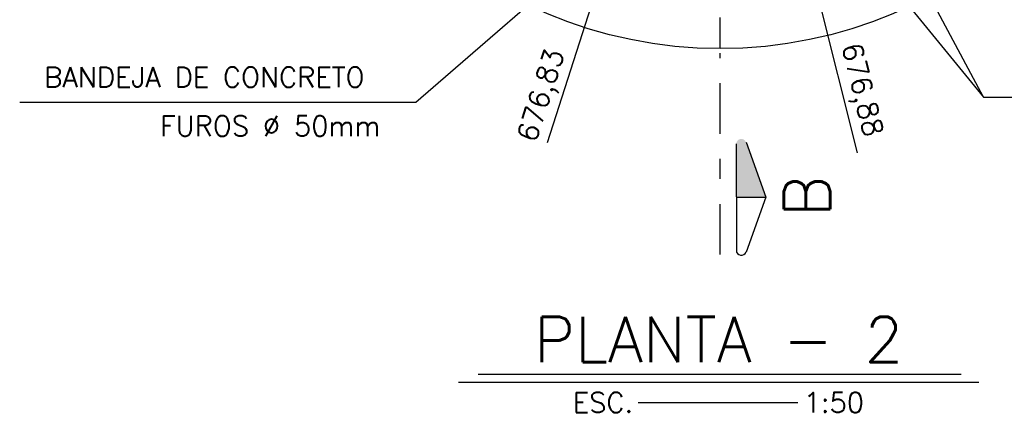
# Model space of a CAD drawing. Header units: millimetres. Extents: x 197878 to 197999, y 8707048 to 8707093.
# Tile 27 of 37: x 197896.64 to 197901.53, y 8707077.97 to 8707079.91. Entities that reach past the tile are written whole.
import ezdxf
from ezdxf.enums import TextEntityAlignment as Align

# ---------------------------------------------------------------- set-up
doc = ezdxf.new("R2010")
doc.units = ezdxf.units.MM
doc.header["$LTSCALE"] = 0.1
doc.linetypes.add('DASHDOT', pattern=[1, 0.5, -0.25, 0, -0.25])
doc.linetypes.add('DASHDOTX2', pattern=[2, 1, -0.5, 0, -0.5])
for name, color, linetype in [('EIXO', 7, 'DASHDOT'), ('ELEVAÇÃO', 2, 'Continuous'), ('ESTRUTURA', 5, 'Continuous'), ('RELAÇÀO', 2, 'Continuous'), ('TEXTO', 2, 'Continuous')]:
    doc.layers.add(name, color=color, linetype=linetype)
doc.styles.add('ROMAND', font='ROMANS.SHX', dxfattribs={"oblique": 15, "height": 800})
doc.styles.add('romans', font='romans.shx')

msp = doc.modelspace()

# ---------------------------------------------------------------- hatches: boundary and pattern name
at = {"layer": 'RELAÇÀO', "ltscale": 0.2}
msp.add_hatch(color=2, dxfattribs=at).paths.add_polyline_path([(197900.19862, 8707079.0331), (197900.34485, 8707079.03321), (197900.24693, 8707079.30557, 0.8411282), (197900.19841, 8707079.2971)])

# ---------------------------------------------------------------- linework, layer by layer
at = {"layer": 'EIXO', "ltscale": 3}
msp.add_line((197900.11841, 8707079.77466), (197900.11841, 8707084.16573), dxfattribs=at)
at = {"layer": 'EIXO', "color": 1, "linetype": 'DASHDOTX2', "ltscale": 2.5}
msp.add_line((197900.11841, 8707078.74816), (197900.11841, 8707079.74816), dxfattribs=at)
at = {"layer": 'ELEVAÇÃO', "color": 3, "linetype": 'Continuous'}
for p, q in [((197899.67538, 8707080.59449), (197899.26003, 8707079.30329)), ((197900.46932, 8707080.56816), (197900.7982, 8707079.25228))]:
    msp.add_line(p, q, dxfattribs=at)
at = {"layer": 'ESTRUTURA', "color": 5}
msp.add_circle((197900.11841, 8707081.9702), 2.2, dxfattribs=at)
at = {"layer": 'RELAÇÀO', "color": 3}
msp.add_line((197901.4251, 8707079.52882), (197901.0351, 8707080.26303), dxfattribs=at)
at = {"layer": 'RELAÇÀO', "color": 2}
for p, q in [((197900.19841, 8707079.2971), (197900.19883, 8707078.7691)), ((197900.24693, 8707079.30557), (197900.34485, 8707079.03321)), ((197900.19862, 8707079.0331), (197900.34485, 8707079.03321)), ((197900.34485, 8707079.03321), (197900.24737, 8707078.7607))]:
    msp.add_line(p, q, dxfattribs=at)
at = {"layer": 'RELAÇÀO', "color": 3}
for points in [[(197900.36912, 8707080.82282), (197901.4251, 8707079.52882), (197902.94949, 8707079.52882)], [(197899.53007, 8707080.30181), (197898.60783, 8707079.50245), (197896.64234, 8707079.50245)]]:
    msp.add_lwpolyline(points, dxfattribs=at)
at = {"layer": 'RELAÇÀO', "color": 2}
msp.add_arc((197900.22385, 8707078.76915), 0.025, 179.95354, 340.22609, dxfattribs=at)
at = {"layer": 'TEXTO', "color": 7, "ltscale": 0.3}
msp.add_line((197901.40266, 8707078.11217), (197898.8206, 8707078.11217), dxfattribs=at)
at = {"layer": 'TEXTO', "color": 6, "ltscale": 0.3}
msp.add_line((197901.31493, 8707078.15191), (197898.91773, 8707078.15191), dxfattribs=at)
at = {"layer": 'TEXTO', "ltscale": 0.3}
msp.add_line((197899.71106, 8707078.01366), (197900.50475, 8707078.01366), dxfattribs=at)

# ---------------------------------------------------------------- texts
at = {"layer": 'TEXTO', "style": 'romans'}
for s, rotation, p in [('676,88', 283.95755, (197900.72118, 8707079.78305)), ('BANDEJA DE CONCRETO', 360, (197896.76383, 8707079.57872)), ('676,83', 72.24356, (197899.20283, 8707079.29974)), ('FUROS %%C 50mm', 360, (197897.3391, 8707079.33634))]:
    msp.add_text(s, height=0.1, rotation=rotation, dxfattribs=at).set_placement(p)
at = {"layer": 'TEXTO', "color": 5, "style": 'romans'}
msp.add_text('B', height=0.23, rotation=90, dxfattribs=at).set_placement((197900.54981, 8707079.03672), align=Align.MIDDLE)
at = {"layer": 'TEXTO', "color": 5, "ltscale": 0.3, "style": 'ROMAND'}
msp.add_text('PLANTA - 2', height=0.225, rotation=0, dxfattribs=at).set_placement((197900.1115, 8707078.32695), align=Align.MIDDLE)
at = {"layer": 'TEXTO', "ltscale": 0.3, "style": 'romans'}
msp.add_text('ESC.           1:50', height=0.1, rotation=0, dxfattribs=at).set_placement((197900.10984, 8707078.01366), align=Align.MIDDLE)

doc.saveas('drawing.dxf')
